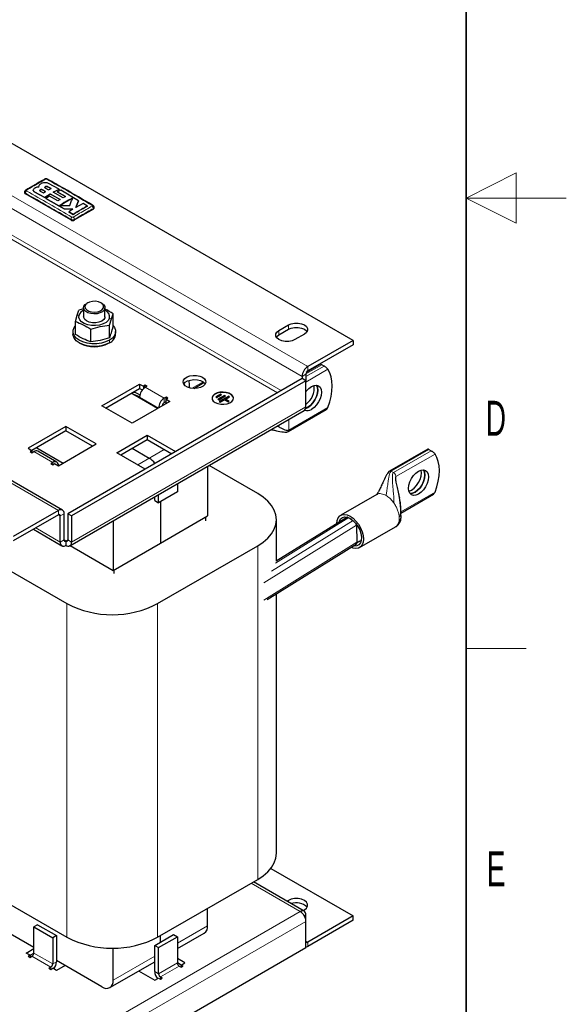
# Model space of a CAD drawing. Header units: millimetres. Extents: x 5 to 418, y 2 to 292.
# Tile 15 of 16: x 363 to 418, y 67 to 165. Entities that reach past the tile are written whole.
import ezdxf

# ---------------------------------------------------------------- set-up
doc = ezdxf.new("R2010")
doc.units = ezdxf.units.MM
doc.layers.add('SLD-0', color=7, linetype='Continuous')
doc.styles.add('SLDTEXTSTYLE0', font='TXT', dxfattribs={"width": 0.605})

msp = doc.modelspace()

# ---------------------------------------------------------------- linework, layer by layer
at = {"color": 7, "linetype": 'Continuous', "lineweight": 25}
for p, q in [((396.7148, 133.0255), (343.1632, 163.9402)), ((367.3651, 148.1208), (366.2946, 148.7089)), ((363.9212, 147.843), (363.9212, 147.7753)), ((368.5248, 145.054), (363.9993, 147.6665)), ((364.7894, 148.0332), (364.7894, 148.0289)), ((364.932, 147.8391), (365.9295, 147.2889)), ((365.9295, 147.2845), (364.932, 147.8347)), ((365.3226, 148.378), (365.3226, 148.3736)), ((365.3508, 148.4785), (365.3252, 148.3469)), ((365.3252, 148.3425), (365.3312, 148.3731)), ((365.4846, 147.9434), (365.8129, 147.7687)), ((366.0233, 147.8986), (365.695, 148.0715)), ((365.695, 148.0672), (366.0233, 147.8943)), ((365.8129, 147.7687), (366.0233, 147.8986)), ((365.9295, 147.2889), (366.4876, 147.6531)), ((366.4876, 147.6488), (365.9295, 147.2845)), ((365.9963, 148.2464), (366.3246, 148.0737)), ((366.565, 148.2042), (366.2367, 148.3786)), ((366.2367, 148.3743), (366.565, 148.1998)), ((366.3246, 148.0737), (366.565, 148.2042)), ((366.4876, 147.6531), (367.4642, 147.0989)), ((366.4876, 147.6531), (366.4876, 147.6488)), ((367.4642, 147.0946), (366.4876, 147.6488)), ((366.7845, 147.8258), (367.3651, 148.1208)), ((367.3651, 148.1164), (366.7845, 147.8215)), ((367.7609, 147.2719), (366.7845, 147.8258)), ((367.53, 148.0281), (367.1899, 147.8631)), ((367.1899, 147.8631), (368.0013, 147.3994)), ((367.1899, 147.8631), (367.1899, 147.8587)), ((368.0013, 147.3951), (367.1899, 147.8587)), ((367.3651, 148.1208), (367.3651, 148.1164)), ((369.3215, 146.9803), (367.53, 148.0281)), ((367.6991, 116.0839), (314.1475, 146.9985)), ((365.9295, 147.2889), (365.9295, 147.2845)), ((366.4012, 147.4443), (366.0605, 147.2152)), ((366.0605, 147.2152), (367.8703, 146.1585)), ((366.0605, 147.2152), (366.0605, 147.2108)), ((367.8703, 146.1541), (366.0605, 147.2108)), ((367.2468, 146.9616), (366.4012, 147.4443)), ((367.4642, 147.0989), (367.2468, 146.9616)), ((368.0013, 147.3994), (367.7609, 147.2719)), ((369.0278, 146.2917), (369.3215, 146.9803)), ((369.3215, 146.9759), (369.0278, 146.2874)), ((369.778, 146.7024), (369.0278, 146.2917)), ((369.3215, 146.9803), (369.3215, 146.9759)), ((370.1925, 146.4474), (369.778, 146.7024)), ((367.4205, 146.4853), (368.424, 146.512)), ((367.8703, 146.1585), (368.7444, 146.1234)), ((367.8703, 146.1585), (367.8703, 146.1541)), ((368.7444, 146.119), (367.8703, 146.1541)), ((368.7444, 146.1234), (368.3422, 145.8721)), ((368.3422, 145.8721), (368.7569, 145.6178)), ((368.3422, 145.8721), (368.3422, 145.8677)), ((368.7569, 145.6135), (368.3422, 145.8677)), ((368.7569, 145.6178), (368.7569, 145.6135)), ((370.7875, 146.1425), (368.9019, 145.054)), ((370.1925, 146.4474), (370.1925, 146.443)), ((370.8656, 146.2514), (370.8656, 146.319)), ((370.2217, 136.7809), (370.1274, 136.7264)), ((371.6362, 136.7264), (371.5419, 136.7809)), ((369.175, 135.5319), (369.3495, 136.0421)), ((369.8151, 136.1688), (369.3495, 136.0421)), ((369.8151, 136.2911), (369.8151, 135.3983)), ((371.9485, 135.3983), (371.9485, 136.2911)), ((369.0005, 134.9044), (369.175, 135.5319)), ((369.0005, 133.6227), (369.0005, 134.9044)), ((371.9485, 135.3983), (371.9321, 135.291)), ((372.4141, 134.5555), (372.5886, 135.183)), ((372.5886, 135.183), (372.763, 135.6932)), ((372.763, 134.4116), (372.763, 135.6932)), ((368.7485, 133.9176), (368.7485, 133.6564)), ((370.5328, 132.8794), (370.5328, 134.1611)), ((372.4141, 133.2738), (372.4141, 134.5555)), ((373.0151, 133.6564), (373.0151, 133.9176)), ((389.3137, 134.0325), (390.2565, 134.5767)), ((389.3137, 133.597), (390.2565, 134.1412)), ((369.373, 132.7857), (369.4485, 132.7421)), ((372.3149, 132.742), (372.3903, 132.7855)), ((391.8593, 133.6515), (390.9165, 133.1072)), ((396.7148, 133.0255), (392.1893, 130.413)), ((396.7148, 133.0255), (396.7148, 132.5901)), ((396.7148, 132.5901), (392.1893, 129.9776)), ((393.4781, 130.6398), (392.042, 129.8108)), ((393.83, 130.4633), (393.5974, 130.5975)), ((391.6236, 129.2155), (368.2419, 115.7176)), ((392.0007, 128.9978), (368.619, 115.4999)), ((391.6236, 129.4332), (391.6236, 129.2155)), ((392.0007, 128.9978), (391.6236, 129.2155)), ((392.0007, 129.651), (392.0007, 128.9978)), ((392.0007, 126.3849), (392.0007, 128.9978)), ((371.636, 126.4937), (375.4073, 128.6708)), ((372.0132, 126.276), (375.4073, 128.2353)), ((375.4073, 128.6708), (375.7844, 128.4531)), ((375.4073, 128.6708), (375.4073, 128.2353)), ((375.4073, 128.2353), (375.6785, 128.0788)), ((375.973, 128.562), (375.7844, 128.4531)), ((375.7844, 128.4531), (375.7844, 128.198)), ((376.1615, 128.4531), (375.973, 128.562)), ((375.973, 128.3442), (375.973, 128.562)), ((375.973, 128.3442), (376.1615, 128.4531)), ((380.8198, 128.235), (381.8215, 128.8133)), ((377.1985, 126.2215), (374.5587, 127.7455)), ((378.4243, 126.9291), (374.653, 124.752)), ((374.9587, 127.5396), (374.9378, 127.5266)), ((375.1794, 127.5083), (375.4074, 127.3767)), ((375.3069, 127.6607), (375.4344, 127.58)), ((375.3069, 127.443), (375.4074, 127.3798)), ((375.4073, 127.3644), (375.4073, 127.2556)), ((378.0471, 127.3646), (377.8586, 127.2557)), ((377.8586, 126.8202), (378.0471, 126.9291)), ((378.2357, 127.2557), (378.0471, 127.3646)), ((378.0471, 127.1468), (378.0471, 127.3646)), ((378.0471, 127.1468), (378.2357, 127.2557)), ((378.0471, 127.1468), (378.4243, 126.9291)), ((378.0471, 126.7114), (378.0471, 127.1468)), ((383.4969, 127.6481), (383.0255, 127.376)), ((383.0255, 127.376), (383.1198, 127.3216)), ((383.4969, 127.6155), (383.0538, 127.3597)), ((383.1198, 127.3216), (383.5912, 127.5937)), ((383.874, 127.5393), (383.2141, 127.1583)), ((383.2141, 127.1583), (383.3083, 127.1039)), ((383.874, 127.5066), (383.2423, 127.142)), ((383.3083, 127.1039), (383.9683, 127.4849)), ((384.2983, 127.4576), (383.3555, 126.9134)), ((383.3555, 126.9134), (383.4498, 126.8589)), ((384.2983, 127.425), (383.3838, 126.897)), ((383.4498, 126.8589), (383.874, 127.1039)), ((383.5912, 127.5937), (383.4969, 127.6481)), ((383.4969, 127.6155), (383.4969, 127.6481)), ((383.5629, 127.5774), (383.4969, 127.6155)), ((383.9683, 127.4849), (383.874, 127.5393)), ((383.874, 127.5066), (383.874, 127.5393)), ((383.94, 127.4685), (383.874, 127.5066)), ((383.874, 127.1039), (384.2511, 126.8862)), ((383.9683, 127.1583), (384.3926, 127.4032)), ((384.3454, 126.9406), (383.9683, 127.1583)), ((383.9683, 127.1256), (383.9683, 127.1583)), ((384.3171, 126.9243), (383.9683, 127.1256)), ((384.2511, 126.8862), (384.3454, 126.9406)), ((384.3926, 127.4032), (384.2983, 127.4576)), ((384.2983, 127.425), (384.2983, 127.4576)), ((384.3643, 127.3869), (384.2983, 127.425)), ((368.4533, 112.5207), (391.835, 126.0186)), ((374.653, 124.752), (371.636, 126.4937)), ((390.2295, 123.9187), (394.0396, 126.1182)), ((392.2106, 126.3431), (391.9855, 126.2432)), ((368.0534, 124.4255), (364.2821, 122.2484)), ((368.0534, 123.99), (364.6592, 122.0306)), ((371.0703, 122.6838), (368.0534, 124.4255)), ((368.0534, 124.4255), (368.0534, 123.99)), ((370.6932, 122.4661), (368.0534, 123.99)), ((373.1445, 121.813), (376.1615, 123.5546)), ((373.5217, 121.5952), (376.1615, 123.1192)), ((376.1615, 123.5546), (378.9895, 121.9221)), ((376.1615, 123.5546), (376.1615, 123.1192)), ((376.1615, 123.1192), (378.6124, 121.7043)), ((364.2821, 122.2484), (364.6592, 122.0307)), ((364.6592, 122.0307), (364.4707, 121.9218)), ((364.6592, 122.0307), (364.6592, 121.813)), ((365.1307, 122.3028), (367.7705, 120.7788)), ((367.1334, 120.8729), (365.2478, 121.9614)), ((367.2991, 120.5067), (371.0703, 122.6838)), ((374.653, 122.2483), (376.3501, 121.2686)), ((404.1697, 122.1771), (400.3595, 119.9775)), ((404.2889, 122.1347), (404.5214, 122.0004)), ((364.4707, 121.9218), (364.6592, 121.813)), ((364.6592, 121.813), (364.8478, 121.9218)), ((375.9726, 120.1804), (373.1445, 121.813)), ((366.7334, 120.8333), (366.5449, 120.7244)), ((366.5449, 120.7244), (366.7334, 120.6156)), ((366.7334, 120.6156), (366.922, 120.7244)), ((366.922, 120.7244), (367.2991, 120.5067)), ((382.1955, 120.4539), (382.1955, 115.4981)), ((387.1924, 117.7295), (382.3343, 120.534)), ((379.1785, 118.7122), (379.1785, 117.8937)), ((376.9158, 117.0229), (376.9158, 117.4059)), ((379.1785, 117.8937), (377.2929, 116.8051)), ((377.2929, 116.8051), (377.2929, 117.6236)), ((399.0753, 117.6297), (395.4926, 115.5615)), ((401.4934, 115.7863), (404.7309, 117.6553)), ((367.2991, 116.0443), (362.7736, 113.4318)), ((376.9158, 117.0229), (377.2929, 116.8051)), ((377.4814, 116.914), (377.4814, 112.7767)), ((367.2991, 115.6088), (362.7736, 112.9963)), ((367.4877, 112.887), (367.4877, 115.4999)), ((367.8648, 113.1047), (367.8648, 115.7176)), ((368.2419, 115.7176), (368.2419, 113.1047)), ((368.619, 115.4999), (368.2419, 115.7176)), ((368.619, 115.4999), (368.619, 112.887)), ((377.4814, 112.7767), (382.1955, 115.4981)), ((381.9692, 115.3675), (381.9692, 115.019)), ((396.0777, 115.3479), (389.031, 110.9705)), ((389.0669, 110.9928), (389.0669, 115.117)), ((396.2983, 115.3166), (396.5535, 115.1693)), ((364.8016, 114.167), (367.6534, 112.5207)), ((372.7674, 115.0111), (372.7674, 110.0554)), ((397.043, 114.5727), (397.1003, 112.8651)), ((397.3591, 112.3282), (400.9418, 114.3964)), ((368.0534, 112.9958), (368.0534, 112.5603)), ((368.4751, 112.5332), (372.7674, 110.0554)), ((372.7674, 110.0554), (377.4814, 112.7767)), ((377.1986, 106.7352), (387.1924, 112.5045)), ((388.128, 107.1595), (397.011, 112.6778)), ((360.9823, 110.8717), (368.1476, 106.7352)), ((372.8428, 110.0989), (372.8428, 109.7505)), ((389.0669, 81.8022), (389.0669, 107.7428)), ((388.5008, 80.2829), (396.7148, 75.5411)), ((377.1986, 73.4204), (387.1924, 79.1896)), ((391.835, 76.0167), (386.7655, 78.9432)), ((364.8478, 72.3849), (356.8635, 76.9941)), ((360.9823, 77.5568), (368.1476, 73.4204)), ((390.2565, 77.0923), (390.1142, 77.0101)), ((382.1955, 74.5622), (382.1955, 76.305)), ((391.7169, 76.0848), (391.8593, 76.167)), ((392.0007, 74.9973), (392.0007, 75.6504)), ((392.0007, 72.3843), (392.0007, 74.9973)), ((396.7148, 75.5411), (392.1893, 72.9286)), ((396.7148, 75.1056), (392.1893, 72.4931)), ((396.7148, 75.1056), (396.7148, 75.5411)), ((365.2249, 74.6713), (364.8478, 74.4536)), ((364.8478, 71.8406), (364.8478, 74.4536)), ((364.8478, 74.4536), (366.7334, 73.365)), ((365.2249, 74.6713), (367.1105, 73.5827)), ((379.1785, 72.2793), (381.8641, 73.8296)), ((367.1105, 73.5827), (366.7334, 73.365)), ((366.7334, 73.365), (366.7334, 70.7521)), ((367.1105, 73.5827), (367.1105, 70.9698)), ((376.9158, 72.603), (378.8014, 73.6916)), ((377.2929, 72.3853), (379.1785, 73.4739)), ((377.4814, 72.9296), (377.4814, 73.5836)), ((378.8014, 73.6916), (379.1785, 73.4739)), ((379.1785, 73.4739), (379.1785, 70.8609)), ((364.0936, 71.8406), (364.8478, 72.276)), ((364.4707, 71.6229), (364.0936, 71.8406)), ((364.4707, 71.6228), (364.8478, 71.8405)), ((368.619, 58.8864), (392.0007, 72.3843)), ((372.7674, 69.1194), (372.7674, 72.3386)), ((376.9158, 72.603), (377.2929, 72.3853)), ((376.9158, 69.9901), (376.9158, 72.603)), ((377.2929, 69.7724), (377.2929, 72.3853)), ((364.4707, 71.6229), (364.2821, 71.514)), ((364.2821, 71.514), (364.4707, 71.4052)), ((364.4707, 71.6229), (364.4707, 71.4052)), ((364.4707, 71.4052), (364.6592, 71.514)), ((371.636, 68.4661), (367.1105, 71.0786)), ((372.436, 68.3869), (376.9158, 70.973)), ((379.9328, 70.8609), (379.1785, 71.2963)), ((379.5556, 70.6431), (379.1785, 70.8608)), ((379.5556, 70.6432), (379.9328, 70.8609)), ((366.5449, 70.4255), (366.3563, 70.3166)), ((366.3563, 70.3166), (366.5449, 70.2078)), ((366.5449, 70.2078), (366.7334, 70.3166)), ((367.1105, 70.0989), (366.7334, 70.3166)), ((367.9591, 70.5888), (367.1105, 70.0989)), ((375.3102, 70.0461), (376.9158, 69.1192)), ((379.3671, 70.5343), (379.5556, 70.4255)), ((379.7442, 70.5343), (379.5556, 70.6432)), ((379.5556, 70.6432), (379.5556, 70.4255)), ((379.5556, 70.4255), (379.7442, 70.5343)), ((376.9158, 69.1192), (377.2929, 69.3369)), ((377.2929, 69.3369), (377.4814, 69.2281)), ((377.67, 69.3369), (377.4814, 69.4458)), ((377.4814, 69.2281), (377.67, 69.3369))]:
    msp.add_line(p, q, dxfattribs=at)
at = {"color": 7, "linetype": 'Continuous', "lineweight": 18}
for p, q in [((392.1893, 130.413), (338.6377, 161.3277)), ((391.6236, 129.4332), (338.072, 160.3479)), ((389.1719, 127.8002), (337.8835, 157.4084)), ((389.549, 128.0179), (338.072, 157.735)), ((363.9993, 147.6665), (363.9993, 147.7344)), ((364.932, 147.8391), (364.932, 147.8347)), ((365.695, 148.0715), (365.695, 148.0672)), ((366.2367, 148.3786), (366.2367, 148.3743)), ((367.2991, 116.0443), (313.7476, 146.9589)), ((370.7875, 146.1425), (370.7875, 146.2104)), ((368.5248, 145.054), (368.5248, 145.1219)), ((368.9019, 145.054), (368.9019, 145.1219)), ((369.3588, 135.554), (369.175, 135.5319)), ((372.4048, 135.2426), (372.5886, 135.183)), ((389.3137, 134.0325), (389.3137, 133.597)), ((390.2565, 134.5767), (390.2565, 134.1412)), ((372.3903, 133.0468), (372.3903, 132.7855)), ((393.83, 130.4633), (392.0007, 129.4073)), ((392.0007, 128.8702), (394.2048, 130.1426)), ((393.5974, 130.5975), (392.0019, 129.6765)), ((392.1893, 130.413), (392.1893, 129.9776)), ((380.6487, 128.2475), (381.7389, 128.8769)), ((392.0007, 129.651), (391.6236, 129.4332)), ((375.973, 128.3442), (377.8586, 127.2557)), ((375.1563, 127.5183), (375.058, 127.4573)), ((377.2928, 126.276), (375.4073, 127.3644)), ((377.8586, 126.8202), (377.8586, 127.2557)), ((392.0007, 126.3849), (368.619, 112.887)), ((394.2048, 126.3248), (390.2976, 124.0692)), ((390.2976, 125.1311), (390.2976, 124.0692)), ((375.2188, 120.6155), (377.8586, 122.1395)), ((400.5239, 119.9612), (404.2889, 122.1347)), ((400.7565, 119.827), (404.5214, 122.0004)), ((366.7334, 120.8333), (364.8478, 121.9218)), ((404.8962, 121.6797), (400.9891, 119.4242)), ((366.7334, 120.6156), (366.7334, 120.8333)), ((400.5239, 119.9612), (400.7565, 119.827)), ((400.7565, 119.827), (400.8389, 119.7619)), ((400.9891, 119.4242), (400.9891, 118.8713)), ((401.4919, 115.8966), (404.8962, 117.8619)), ((367.2991, 115.6088), (367.2991, 116.0443)), ((400.7844, 116.7983), (400.7212, 116.8846)), ((367.4877, 115.4999), (367.2991, 115.6088)), ((367.8648, 115.7176), (367.4877, 115.4999)), ((396.2752, 115.3266), (388.9622, 110.7837)), ((367.4877, 112.887), (365.036, 114.3023)), ((397.043, 114.5727), (387.7967, 108.8289)), ((396.7191, 115.0374), (388.5588, 109.9681)), ((367.4877, 112.887), (367.8648, 113.1047)), ((368.0534, 112.9958), (367.8648, 113.1046)), ((368.2419, 113.1046), (368.0534, 112.9958)), ((368.2419, 113.1047), (368.619, 112.887)), ((387.1924, 112.5045), (387.1924, 79.1896)), ((397.1003, 112.8651), (387.7967, 107.0857)), ((368.1476, 106.7352), (368.1476, 73.4204)), ((377.1986, 106.7352), (377.1986, 73.4204)), ((386.5312, 78.808), (391.435, 75.9771)), ((390.2565, 76.9279), (390.2565, 77.0923)), ((368.0534, 62.4791), (391.435, 75.9771)), ((368.619, 61.4993), (392.0007, 74.9973)), ((392.0007, 75.6504), (391.8351, 75.5548)), ((379.1785, 72.8205), (382.1955, 74.5622)), ((392.0007, 73.0374), (392.1893, 72.9286)), ((392.1893, 72.9286), (392.1893, 72.4931)), ((366.7334, 70.7521), (364.8478, 71.8406)), ((364.6592, 71.514), (366.5449, 70.4255)), ((366.7334, 70.7521), (367.1105, 70.9698)), ((372.7674, 69.1194), (376.9158, 71.5142)), ((379.1785, 70.8609), (377.2929, 69.7724)), ((366.5449, 70.4255), (366.5449, 70.2078)), ((377.2929, 69.7724), (376.9158, 69.9901)), ((377.4814, 69.4458), (379.3671, 70.5343)), ((377.4814, 69.4458), (377.4814, 69.2281))]:
    msp.add_line(p, q, dxfattribs=at)
at = {"color": 7, "linetype": 'Continuous', "lineweight": 25, "flags": 128}
for points in [[(371.636, 136.7265), (371.8248, 136.5788), (371.9299, 136.4055), (371.9417, 136.2221), (371.8595, 136.0448), (371.6903, 135.8894), (371.4493, 135.7697), (371.1579, 135.6963), (370.8419, 135.6757), (370.5295, 135.7098), (370.2484, 135.7956), (370.0235, 135.9254), (369.875, 136.0877), (369.8159, 136.268), (369.8515, 136.4504), (369.9786, 136.6187), (370.1274, 136.7264)], [(371.5418, 136.7809), (371.2917, 136.884), (370.9972, 136.9346), (370.6903, 136.9273), (370.404, 136.8628), (370.1696, 136.7482), (370.0123, 136.5958), (369.9492, 136.4222), (369.9873, 136.2462), (370.1222, 136.0868), (370.3394, 135.9614), (370.6155, 135.8835), (370.9204, 135.8616), (371.2211, 135.898), (371.485, 135.9888), (371.6836, 136.1241), (371.7953, 136.2894), (371.808, 136.4666), (371.7203, 136.6366), (371.5418, 136.7809)], [(372.4048, 135.2426), (372.2831, 135.0204), (372.0659, 134.8239), (371.768, 134.6665), (371.4098, 134.5591), (371.0155, 134.5088), (370.6121, 134.5191), (370.2272, 134.5894), (369.8868, 134.7147), (369.6142, 134.8867), (369.428, 135.0935), (369.3409, 135.3211), (369.3588, 135.554)], [(371.9321, 135.291), (371.8232, 135.1088), (371.6222, 134.9551), (371.3487, 134.8447), (371.0295, 134.7885), (370.6958, 134.792), (370.3804, 134.8548), (370.114, 134.9709), (369.9227, 135.1288), (369.8254, 135.313), (369.8151, 135.3983)], [(390.2565, 134.5767), (390.5434, 134.697), (390.8806, 134.7603), (391.2352, 134.7603), (391.5724, 134.697), (391.8593, 134.5767), (392.0677, 134.4111), (392.1773, 134.2164), (392.1773, 134.0117), (392.0677, 133.8171), (391.8593, 133.6515)], [(372.3903, 133.0468), (372.0168, 132.8749), (371.5864, 132.7552), (371.1206, 132.6938), (370.6429, 132.6938), (370.1772, 132.7552), (369.7468, 132.8749), (369.3733, 133.0468), (369.0754, 133.2624), (368.8682, 133.5109), (368.7619, 133.7798), (368.7619, 134.0555), (368.8682, 134.3244), (369.0005, 134.4984)], [(372.763, 134.4984), (372.8954, 134.3244), (373.0017, 134.0555), (373.0017, 133.7798), (372.8954, 133.5109), (372.6881, 133.2624), (372.3903, 133.0468)], [(390.9165, 133.1072), (390.6296, 132.9869), (390.2924, 132.9236), (389.9378, 132.9236), (389.6006, 132.9869), (389.3137, 133.1072), (389.1053, 133.2728), (388.9957, 133.4675), (388.9957, 133.6722), (389.1053, 133.8668), (389.3137, 134.0325)], [(390.2565, 134.1412), (390.5434, 134.2616), (390.8806, 134.3248), (391.2352, 134.3248), (391.5724, 134.2616), (391.8593, 134.1412), (392.0677, 133.9756), (392.1266, 133.8963)], [(372.3903, 132.7855), (372.0168, 132.6136), (371.5864, 132.4939), (371.1206, 132.4325), (370.6429, 132.4325), (370.1772, 132.4939), (369.7468, 132.6136), (369.3733, 132.7855), (369.0754, 133.0011), (368.8682, 133.2496), (368.7619, 133.5185), (368.7485, 133.6564)], [(389.0464, 133.3521), (389.1053, 133.4314), (389.3137, 133.597)], [(394.2048, 126.3248), (394.3905, 126.8816), (394.5253, 127.4326), (394.6071, 127.9689), (394.6345, 128.4818), (394.6071, 128.9631), (394.5253, 129.4049), (394.3905, 129.8002), (394.2048, 130.1426)], [(381.6769, 129.3511), (381.8776, 129.1942), (381.9891, 129.0101), (382.0018, 128.8153), (381.9143, 128.6269), (381.7346, 128.4617), (381.4785, 128.3345), (381.1689, 128.2565), (380.8332, 128.2347), (380.5012, 128.271), (380.2026, 128.3621), (379.9637, 128.5), (379.8058, 128.6724), (379.743, 128.8641), (379.7808, 129.0578), (379.9159, 129.2366), (380.1363, 129.3844), (380.4224, 129.4882), (380.7487, 129.5387), (381.0863, 129.5314), (381.4051, 129.467), (381.6769, 129.3511)], [(379.8068, 128.6708), (379.9637, 128.8415), (380.2026, 128.9794), (380.5012, 129.0706), (380.8332, 129.1068), (381.1689, 129.085), (381.4785, 129.007), (381.7346, 128.8798), (381.9143, 128.7147), (381.9443, 128.6708)], [(382.9497, 126.8203), (383.2056, 126.7113), (383.5057, 126.6507), (383.8234, 126.6438), (384.1305, 126.6913), (384.3998, 126.789), (384.6072, 126.9281), (384.7343, 127.0963), (384.7699, 127.2787), (384.7108, 127.4591), (384.5622, 127.6214), (384.3374, 127.7511), (384.0563, 127.8369), (383.7439, 127.871), (383.4279, 127.8505), (383.1365, 127.7771), (382.8955, 127.6574), (382.7263, 127.5019), (382.644, 127.3246), (382.6559, 127.1412), (382.7609, 126.968), (382.9497, 126.8203)], [(391.9851, 126.2414), (392.2125, 126.3421), (392.4687, 126.5289), (392.7074, 126.781), (392.9125, 127.081), (393.0698, 127.4086), (393.1687, 127.7414), (393.2024, 128.0567), (393.1687, 128.3331), (393.0698, 128.5517), (393.0644, 128.5592)], [(392.0007, 127.9043), (392.0654, 127.9886), (392.3041, 128.2407), (392.5604, 128.4275), (392.8166, 128.5365), (393.0553, 128.5601), (393.2604, 128.4968), (393.4177, 128.3509), (393.5166, 128.1323), (393.5503, 127.8559), (393.5166, 127.5405), (393.4177, 127.2077), (393.2604, 126.8801), (393.0553, 126.5801), (392.8166, 126.3281), (392.5604, 126.1412), (392.5604, 126.1412)], [(393.0632, 128.5594), (393.0679, 128.5528), (393.1668, 128.3342), (393.2005, 128.0578), (393.1668, 127.7424), (393.0679, 127.4096), (392.9106, 127.0821), (392.7055, 126.782), (392.4668, 126.53), (392.2106, 126.3431)], [(374.8159, 127.597), (375.0256, 127.5644), (375.3069, 127.443)], [(384.7703, 127.2394), (384.7699, 127.2461), (384.7108, 127.4264), (384.5622, 127.5887), (384.3374, 127.7185), (384.0563, 127.8043), (383.7439, 127.8384), (383.4279, 127.8178), (383.1365, 127.7444), (382.8955, 127.6247), (382.7263, 127.4693), (382.644, 127.292), (382.6377, 127.2394)], [(404.8962, 117.8619), (405.0819, 118.4187), (405.2168, 118.9697), (405.2986, 119.506), (405.326, 120.0189), (405.2986, 120.5002), (405.2168, 120.942), (405.0819, 121.3373), (404.8962, 121.6797)], [(403.2518, 119.9647), (403.508, 120.0736), (403.7468, 120.0973), (403.9518, 120.034), (404.1091, 119.888), (404.208, 119.6694), (404.2418, 119.393), (404.208, 119.0777), (404.1091, 118.7449), (403.9518, 118.4173), (403.7468, 118.1173), (403.508, 117.8652), (403.2518, 117.6784), (402.9956, 117.5694), (402.7568, 117.5458), (402.5518, 117.6091), (402.3945, 117.755), (402.2956, 117.9736), (402.2619, 118.25), (402.2956, 118.5654), (402.3945, 118.8982), (402.5518, 119.2257), (402.7568, 119.5258), (402.9956, 119.7778), (403.2518, 119.9647)], [(402.2961, 117.9717), (402.2979, 117.9722), (402.5541, 118.0811), (402.8103, 118.268), (403.0491, 118.52), (403.2541, 118.82), (403.4114, 119.1476), (403.5103, 119.4804), (403.5441, 119.7958), (403.5103, 120.0722), (403.5098, 120.0741)], [(403.7547, 120.0965), (403.7593, 120.0899), (403.8582, 119.8713), (403.892, 119.5949), (403.8582, 119.2796), (403.7593, 118.9468), (403.602, 118.6192), (403.397, 118.3192), (403.1582, 118.0671), (402.902, 117.8803), (402.6458, 117.7713), (402.407, 117.7477), (402.3992, 117.7485)], [(402.3999, 117.7475), (402.4089, 117.7466), (402.6477, 117.7702), (402.9039, 117.8792), (403.1601, 118.0661), (403.3989, 118.3181), (403.6039, 118.6181), (403.7612, 118.9457), (403.8601, 119.2785), (403.8939, 119.5938), (403.8601, 119.8702), (403.7612, 120.0889), (403.7558, 120.0964)], [(387.1924, 112.5045), (387.7444, 112.8679), (388.2095, 113.2697), (388.5797, 113.7031), (388.8488, 114.1608), (389.0121, 114.6348), (389.0669, 115.117), (389.0121, 115.5993), (388.8488, 116.0733), (388.5797, 116.5309), (388.2095, 116.9643), (387.7444, 117.3662), (387.1924, 117.7295)], [(395.1063, 114.7445), (395.139, 115.0269), (395.2366, 115.2927), (395.3939, 115.4909), (395.6029, 115.6116), (395.8532, 115.6487), (396.1322, 115.6004), (396.4259, 115.469)], [(395.3246, 114.8802), (395.3499, 114.9697), (395.4706, 115.1963), (395.6514, 115.3443), (395.8808, 115.4043), (396.1445, 115.3727), (396.4259, 115.2513)], [(396.4259, 115.469), (396.7196, 115.2613), (396.9986, 114.9875), (397.2488, 114.6614), (397.4578, 114.2994), (397.6151, 113.9196), (397.7127, 113.5411), (397.7458, 113.1829), (397.7127, 112.8628), (397.6151, 112.597), (397.4578, 112.3988), (397.2488, 112.2781), (396.9986, 112.241), (396.7196, 112.2893), (396.5177, 112.3713)], [(396.4259, 115.2513), (396.7072, 115.0478), (396.9709, 114.7751), (397.2003, 114.4501), (397.3811, 114.0934), (397.5019, 113.7274), (397.555, 113.375), (397.5372, 113.0585), (397.4496, 112.7976), (397.2976, 112.6088), (397.0909, 112.504), (396.8424, 112.4897), (396.7388, 112.5087)], [(397.5412, 113.0816), (397.4838, 113.0241), (397.2975, 112.9304)], [(387.1924, 79.1896), (387.7444, 79.553), (388.2095, 79.9548), (388.5797, 80.3883), (388.8488, 80.8459), (389.0121, 81.3199), (389.0669, 81.8022)], [(391.8593, 76.167), (392.0677, 76.3326), (392.1773, 76.5273), (392.1773, 76.732), (392.0677, 76.9266), (391.8593, 77.0923), (391.5724, 77.2126), (391.2352, 77.2758), (390.8806, 77.2758), (390.5434, 77.2126), (390.2565, 77.0923)], [(392.1893, 72.4931), (392.0789, 72.4419), (392.0007, 72.4216)]]:
    msp.add_lwpolyline(points, dxfattribs=at)
at = {"color": 7, "linetype": 'Continuous', "lineweight": 18}
for centre, radius, start, end in [((365.9636, 149.0424), 0.0929, 55.564842, 114.446421), ((366.1831, 149.0428), 0.0926, 64.701248, 124.499743), ((364.2837, 147.7248), 0.2846, 123.322043, 178.058295), ((370.503, 146.2007), 0.2847, 1.961165, 56.680214), ((368.8149, 145.1048), 0.2907, 123.127815, 176.632304), ((368.6118, 145.1049), 0.2906, 3.347538, 56.869309), ((399.5692, 115.2526), 1.7592, 356.881452, 3.118548)]:
    msp.add_arc(centre, radius, start, end, dxfattribs=at)
at = {"color": 7, "linetype": 'Continuous', "lineweight": 25}
for centre, radius, start, end in [((364.0546, 147.7886), 0.1341, 185.694799, 245.625342), ((364.075, 147.9532), 0.0919, 55.202241, 114.888856), ((370.7118, 146.4293), 0.0919, 65.106384, 124.802551), ((370.7322, 146.2647), 0.1341, 294.374658, 354.305201), ((368.7133, 145.4179), 0.4099, 242.609672, 297.390328), ((370.2301, 135.2016), 0.9398, 116.201931, 157.980351), ((371.69, 135.367), 0.7255, 350.133673, 69.129697), ((371.9706, 133.7463), 1.0484, 293.599171, 355.080688), ((370.8818, 135.4829), 3.093, 242.392927, 297.601698), ((392.8518, 129.3774), 1.2294, 122.605478, 177.394522), ((392.4101, 129.6323), 0.4098, 122.605478, 177.394522), ((376.6354, 127.3086), 1.2294, 122.605478, 177.394522), ((390.843, 128.2593), 1.9948, 305.476396, 8.001557), ((374.6915, 126.7003), 1.1407, 57.347591, 88.394285), ((375.0301, 127.4218), 0.1377, 84.107724, 121.194083), ((378.5211, 126.22), 1.2294, 122.605478, 177.394522), ((378.0794, 126.475), 0.4098, 122.605478, 177.394522), ((391.6202, 126.3364), 0.3836, 304.056351, 7.25583), ((392.1462, 126.724), 0.7149, 248.740168, 305.40159), ((365.0821, 121.5947), 0.4024, 65.692881, 125.617577), ((375.2495, 119.4558), 2.1208, 37.204038, 58.737832), ((366.9543, 120.5626), 0.3494, 350.785963, 129.203285), ((367.5199, 115.7735), 0.3494, 350.785963, 129.203285), ((367.3727, 115.5185), 0.1165, 350.785963, 129.203285), ((396.149, 115.2301), 0.1377, 84.107724, 121.194083), ((396.5276, 114.5451), 0.5161, 3.075106, 20.353848), ((367.9798, 113.086), 0.1165, 170.785963, 309.203285), ((368.127, 113.086), 0.1165, 230.796715, 9.214037), ((367.8325, 112.831), 0.3494, 170.785963, 309.203285), ((368.2742, 112.831), 0.3494, 230.796715, 9.214037), ((396.9121, 112.8388), 0.19, 307.781571, 7.961214), ((397.1878, 113.3783), 0.4614, 273.480191, 319.979761), ((372.6731, 115.4694), 9.8369, 242.609672, 297.390328), ((391.0441, 75.3367), 1.5257, 44.802461, 109.828165), ((391.6558, 75.7063), 0.3494, 350.785963, 129.203285), ((390.7725, 74.9414), 1.2294, 2.605478, 57.394522), ((381.4344, 74.4653), 0.7672, 304.056351, 7.25583), ((372.6731, 82.1545), 9.8369, 242.609672, 297.390328), ((392.1157, 73.0188), 0.1165, 170.785963, 309.203285), ((364.4384, 71.8593), 0.4098, 302.605478, 357.394522), ((365.8841, 71.0268), 1.2278, 321.080345, 357.33832), ((379.5879, 70.8796), 0.4098, 182.605478, 237.394522), ((366.324, 70.7707), 0.4098, 302.605478, 357.394522), ((378.1422, 70.0471), 1.2278, 182.66168, 218.919655), ((372.0777, 69.0076), 0.6987, 230.796715, 9.214037), ((377.7023, 69.791), 0.4098, 182.605478, 237.394522)]:
    msp.add_arc(centre, radius, start, end, dxfattribs=at)
for points, knots in [([(365.9252, 149.1269), (365.8977, 149.1114), (365.2683, 148.7578), (364.6386, 148.3876), (364.0364, 148.0336)], [0, 0, 0, 0, 0.0437345, 1, 1, 1, 1]), ([(365.8009, 148.7586), (365.7289, 148.7389), (365.5849, 148.6994), (365.4256, 148.5974), (365.3752, 148.5172), (365.3508, 148.4785)], [0, 0, 0, 0, 0.3407821, 0.6815687, 1, 1, 1, 1]), ([(366.2946, 148.7089), (366.2552, 148.7265), (366.1763, 148.7615), (366.0261, 148.7829), (365.8969, 148.7787), (365.825, 148.7637), (365.8009, 148.7586)], [0, 0, 0, 0, 0.2851253, 0.5702516, 0.8553553, 1, 1, 1, 1]), ([(366.2207, 149.1257), (366.2182, 149.1278), (366.1959, 149.1459), (366.1341, 149.1609), (366.0397, 149.1677), (365.964, 149.1514), (365.9299, 149.1286), (365.9259, 149.126)], [0, 0, 0, 0, 0.0316046, 0.2835541, 0.5952648, 0.9527387, 1, 1, 1, 1]), ([(370.7504, 146.5088), (369.7886, 147.0759), (368.279, 147.966), (366.7695, 148.816), (366.2217, 149.1244)], [0, 0, 0, 0, 0.6371047, 1, 1, 1, 1]), ([(364.037, 148.0355), (364.0339, 148.0342), (364.0056, 148.0219), (363.9655, 147.9789), (363.9266, 147.9128), (363.9243, 147.8646), (363.9233, 147.8432)], [0, 0, 0, 0, 0.0424433, 0.3931687, 0.7295333, 1, 1, 1, 1]), ([(364.932, 148.2331), (364.8971, 148.2081), (364.8273, 148.1579), (364.7835, 148.0642), (364.7929, 147.9697), (364.8484, 147.8914), (364.9083, 147.854), (364.932, 147.8391)], [0, 0, 0, 0, 0.21459, 0.4291787, 0.6437975, 0.8584406, 1, 1, 1, 1]), ([(364.932, 147.8347), (364.8978, 147.8582), (364.8295, 147.905), (364.7871, 147.9769), (364.7938, 148.0184), (364.7954, 148.0287)], [0, 0, 0, 0, 0.4295286, 0.8590562, 1, 1, 1, 1]), ([(365.3252, 148.3469), (365.2671, 148.3416), (365.1509, 148.3312), (365.0171, 148.285), (364.9543, 148.2467), (364.932, 148.2331)], [0, 0, 0, 0, 0.3919653, 0.7839447, 1, 1, 1, 1]), ([(365.695, 148.0715), (365.682, 148.077), (365.656, 148.088), (365.6063, 148.0935), (365.5556, 148.0899), (365.5085, 148.077), (365.4707, 148.0561), (365.4464, 148.0298), (365.4382, 148.0009), (365.4471, 147.9728), (365.4662, 147.9539), (365.4811, 147.9454), (365.4846, 147.9434)], [0, 0, 0, 0, 0.107578, 0.2151551, 0.3227414, 0.4302646, 0.5376806, 0.6449866, 0.752213, 0.8594107, 0.9666405, 1, 1, 1, 1]), ([(365.4429, 147.9973), (365.4429, 148.0037), (365.4429, 148.0196), (365.462, 148.0441), (365.4955, 148.0669), (365.5403, 148.0825), (365.5905, 148.0891), (365.6405, 148.0862), (365.6752, 148.0768), (365.6912, 148.069), (365.695, 148.0672)], [0, 0, 0, 0, 0.0961106, 0.2390132, 0.3819254, 0.524921, 0.6680524, 0.8113341, 0.954728, 1, 1, 1, 1]), ([(366.2367, 148.3786), (366.2219, 148.385), (366.1922, 148.3978), (366.1355, 148.4055), (366.0777, 148.4032), (366.0239, 148.3905), (365.9807, 148.369), (365.9528, 148.3411), (365.9432, 148.3099), (365.9533, 148.2792), (365.9751, 148.2582), (365.9922, 148.2487), (365.9963, 148.2464)], [0, 0, 0, 0, 0.1073587, 0.214721, 0.322003, 0.4292233, 0.5364373, 0.6436973, 0.7510459, 0.8585026, 0.9660513, 1, 1, 1, 1]), ([(365.9486, 148.306), (365.9487, 148.313), (365.9487, 148.3303), (365.9707, 148.3565), (366.0091, 148.3804), (366.0604, 148.396), (366.1177, 148.4017), (366.1749, 148.3967), (366.2142, 148.3854), (366.2324, 148.3764), (366.2367, 148.3743)], [0, 0, 0, 0, 0.0969221, 0.2402573, 0.3834499, 0.5265101, 0.6694856, 0.8124432, 0.955456, 1, 1, 1, 1]), ([(368.7423, 147.2539), (368.5462, 147.1563), (368.228, 146.9981), (367.7865, 146.7317), (367.5426, 146.5675), (367.4205, 146.4853)], [0, 0, 0, 0, 0.4453945, 0.72230867, 1, 1, 1, 1]), ([(367.4205, 146.481), (367.6164, 146.6113), (367.9343, 146.8227), (368.3759, 147.0704), (368.6201, 147.1898), (368.7423, 147.2495)], [0, 0, 0, 0, 0.4450907, 0.72214166, 1, 1, 1, 1]), ([(368.424, 146.512), (368.477, 146.6432), (368.5832, 146.9058), (368.6892, 147.1377), (368.7423, 147.2539)], [0, 0, 0, 0, 0.4992897, 1, 1, 1, 1]), ([(368.7569, 145.6178), (368.9533, 145.7362), (369.4318, 146.0247), (369.9103, 146.2906), (370.1925, 146.4474)], [0, 0, 0, 0, 0.4103295, 1, 1, 1, 1]), ([(370.1925, 146.443), (369.9963, 146.3346), (369.5178, 146.07), (369.0392, 145.7829), (368.7569, 145.6135)], [0, 0, 0, 0, 0.41007635, 1, 1, 1, 1]), ([(370.8639, 146.3187), (370.8644, 146.3224), (370.8691, 146.3526), (370.8502, 146.4072), (370.8101, 146.4683), (370.7732, 146.5011), (370.7513, 146.512), (370.7504, 146.5124)], [0, 0, 0, 0, 0.0473269, 0.387603, 0.6883704, 0.9872494, 1, 1, 1, 1]), ([(372.763, 135.6932), (372.5077, 135.855), (372.2361, 136.0271), (371.9646, 136.1368), (371.9485, 136.1433)], [0, 0, 0, 0, 0.9405377, 1, 1, 1, 1]), ([(369.0005, 134.9044), (369.2559, 134.8098), (369.7667, 134.6207), (370.2775, 134.3143), (370.5328, 134.1611)], [0, 0, 0, 0, 0.4999949, 1, 1, 1, 1]), ([(370.5328, 134.1611), (370.8464, 134.2561), (371.4735, 134.4463), (372.1006, 134.5191), (372.4141, 134.5555)], [0, 0, 0, 0, 0.4999949, 1, 1, 1, 1]), ([(372.4141, 133.2738), (372.4724, 133.4344), (372.5887, 133.755), (372.705, 134.193), (372.763, 134.4116)], [0, 0, 0, 0, 0.5008729, 1, 1, 1, 1]), ([(370.5328, 132.8794), (370.2775, 132.974), (369.7667, 133.1631), (369.2559, 133.4695), (369.0005, 133.6227)], [0, 0, 0, 0, 0.4999949, 1, 1, 1, 1]), ([(372.4141, 133.2738), (372.1006, 133.1788), (371.4735, 132.9886), (370.8464, 132.9158), (370.5328, 132.8794)], [0, 0, 0, 0, 0.4999949, 1, 1, 1, 1]), ([(393.4799, 130.6371), (393.4803, 130.6386), (393.4824, 130.6473), (393.515, 130.6386), (393.5599, 130.6189), (393.5915, 130.6009), (393.5974, 130.5975)], [0, 0, 0, 0, 0.0810834, 0.4913084, 0.9036017, 1, 1, 1, 1]), ([(394.2048, 130.1426), (394.1806, 130.1736), (394.1356, 130.2315), (394.0334, 130.3218), (393.9356, 130.3963), (393.8687, 130.4406), (393.8362, 130.4597), (393.83, 130.4633)], [0, 0, 0, 0, 0.3004322, 0.5605605, 0.7567362, 0.9539009, 1, 1, 1, 1]), ([(380.3036, 129.0028), (380.3355, 128.8203), (380.3743, 128.5983), (380.3592, 128.3647), (380.3565, 128.3231)], [0, 0, 0, 0, 0.8217716, 1, 1, 1, 1]), ([(394.0383, 126.1208), (394.0463, 126.1245), (394.0853, 126.1425), (394.1487, 126.2095), (394.1852, 126.2846), (394.2048, 126.3248)], [0, 0, 0, 0, 0.1073634, 0.5214742, 1, 1, 1, 1]), ([(388.537, 124.1147), (388.5898, 124.1048), (388.7588, 124.073), (389.1704, 123.9874), (389.6176, 123.8988), (389.9751, 123.8688), (390.1354, 123.8786), (390.2001, 123.9062), (390.2297, 123.9188)], [0, 0, 0, 0, 0.10697452, 0.34192313, 0.73540002, 0.88827085, 0.94901463, 1, 1, 1, 1]), ([(389.1738, 124.4824), (389.2821, 124.4198), (389.4789, 124.3061), (389.7636, 124.1645), (389.9948, 124.0729), (390.1555, 124.0405), (390.2494, 124.0478), (390.2826, 124.0626), (390.2976, 124.0692)], [0, 0, 0, 0, 0.3133826, 0.5693535, 0.7834295, 0.9241902, 0.9657942, 1, 1, 1, 1]), ([(404.2889, 122.1347), (404.2673, 122.1463), (404.2242, 122.1696), (404.1849, 122.182), (404.1752, 122.1767), (404.1711, 122.1745)], [0, 0, 0, 0, 0.3646024, 0.7281809, 1, 1, 1, 1]), ([(404.5214, 122.0004), (404.5459, 121.9855), (404.5947, 121.9558), (404.6772, 121.8961), (404.7594, 121.8291), (404.8407, 121.7527), (404.8768, 121.7052), (404.8962, 121.6797)], [0, 0, 0, 0, 0.1743808, 0.3482719, 0.5342906, 0.7503419, 1, 1, 1, 1]), ([(400.3593, 119.9774), (400.3356, 119.9596), (400.2484, 119.8941), (400.132, 119.7087), (399.9419, 119.3711), (399.7422, 118.9505), (399.5263, 118.486), (399.365, 118.1421), (399.2399, 117.8954), (399.1559, 117.7449), (399.0891, 117.6443), (399.0812, 117.6354), (399.077, 117.6306)], [0, 0, 0, 0, 0.0284792, 0.1048908, 0.2065589, 0.4013305, 0.5490898, 0.7018503, 0.7750716, 0.8453046, 0.9169156, 1, 1, 1, 1]), ([(400.9376, 119.2467), (400.9374, 119.2445), (400.9286, 119.1206), (401.0037, 118.8121), (401.1127, 118.3069), (401.2456, 117.7933), (401.312, 117.446), (401.3377, 117.3114)], [0, 0, 0, 0, 0.0036382, 0.2063003, 0.481203, 0.7990033, 1, 1, 1, 1]), ([(401.4835, 115.0718), (401.4853, 115.0833), (401.4994, 115.1746), (401.4999, 115.4477), (401.4976, 115.9518), (401.455, 116.5062), (401.4, 116.9911), (401.359, 117.2215), (401.3393, 117.3327)], [0, 0, 0, 0, 0.0160321, 0.1268429, 0.375881, 0.690301, 0.8504453, 1, 1, 1, 1]), ([(404.8962, 117.8619), (404.8725, 117.812), (404.8314, 117.7254), (404.7595, 117.678), (404.7291, 117.658)], [0, 0, 0, 0, 0.5757775, 1, 1, 1, 1]), ([(400.9612, 114.4077), (400.9867, 114.4233), (401.0391, 114.4552), (401.1574, 114.5478), (401.3043, 114.6963), (401.4051, 114.8656), (401.4601, 114.9937), (401.477, 115.0503), (401.4835, 115.0718)], [0, 0, 0, 0, 0.1119461, 0.2295271, 0.4975512, 0.7944506, 0.9217307, 1, 1, 1, 1]), ([(401.3259, 115.1569), (401.3914, 115.1223), (401.4933, 115.0687), (401.4743, 115.0774), (401.4675, 115.0805)], [0, 0, 0, 0, 0.6436851, 1, 1, 1, 1]), ([(397.0719, 112.7334), (397.1, 112.7792), (397.1409, 112.8461), (397.2269, 112.9089), (397.2758, 112.9236), (397.3013, 112.9313)], [0, 0, 0, 0, 0.5104811, 0.7445053, 1, 1, 1, 1])]:
    msp.add_open_spline(points, degree=3, knots=knots, dxfattribs=at)
at = {"color": 7, "linetype": 'Continuous', "lineweight": 18}
for points, knots in [([(366.0162, 149.119), (365.7996, 148.9989), (365.3666, 148.7586), (364.7371, 148.3948), (364.3262, 148.148), (364.1274, 148.0287)], [0, 0, 0, 0, 0.3404988, 0.6810495, 1, 1, 1, 1]), ([(366.1307, 149.1191), (366.1262, 149.1213), (366.1148, 149.1268), (366.0919, 149.1318), (366.0644, 149.1327), (366.0375, 149.1287), (366.0232, 149.1222), (366.0162, 149.119)], [0, 0, 0, 0, 0.1405668, 0.3553275, 0.5708435, 0.7860436, 1, 1, 1, 1]), ([(370.6594, 146.5047), (369.9122, 146.9526), (368.4179, 147.8484), (366.8931, 148.6955), (366.1307, 149.1191)], [0, 0, 0, 0, 0.5000392, 1, 1, 1, 1]), ([(363.9993, 147.7344), (363.9806, 147.7478), (363.9431, 147.7745), (363.9199, 147.8144), (363.9236, 147.8373), (363.9245, 147.843)], [0, 0, 0, 0, 0.4290254, 0.8580653, 1, 1, 1, 1]), ([(368.5248, 145.1219), (367.7706, 145.5657), (366.2621, 146.4533), (364.7536, 147.3073), (363.9993, 147.7344)], [0, 0, 0, 0, 0.499961, 1, 1, 1, 1]), ([(364.1274, 148.0287), (364.1236, 148.026), (364.1138, 148.0193), (364.1048, 148.006), (364.1033, 147.9901), (364.1103, 147.9747), (364.1217, 147.9666), (364.1274, 147.9626)], [0, 0, 0, 0, 0.1406564, 0.3555028, 0.5710316, 0.7861708, 1, 1, 1, 1]), ([(364.1274, 147.9626), (364.8746, 147.5302), (366.3688, 146.6653), (367.8937, 145.7872), (368.6561, 145.3482)], [0, 0, 0, 0, 0.500039, 1, 1, 1, 1]), ([(368.7706, 145.3482), (368.9871, 145.4731), (369.4202, 145.7229), (370.0496, 146.0863), (370.4606, 146.3237), (370.6594, 146.4386)], [0, 0, 0, 0, 0.3404987, 0.6810489, 1, 1, 1, 1]), ([(370.7875, 146.2104), (370.587, 146.097), (370.1725, 145.8625), (369.544, 145.4999), (369.1159, 145.2479), (368.9019, 145.1219)], [0, 0, 0, 0, 0.3189779, 0.6594764, 1, 1, 1, 1]), ([(370.6594, 146.4386), (370.6632, 146.4411), (370.673, 146.4476), (370.682, 146.4607), (370.6835, 146.4766), (370.6765, 146.4922), (370.6651, 146.5006), (370.6594, 146.5047)], [0, 0, 0, 0, 0.1406569, 0.35550383, 0.57103286, 0.78617163, 1, 1, 1, 1]), ([(370.8623, 146.3189), (370.8622, 146.3073), (370.8621, 146.2784), (370.8328, 146.2404), (370.8004, 146.2189), (370.7875, 146.2104)], [0, 0, 0, 0, 0.2875094, 0.7171754, 1, 1, 1, 1]), ([(368.9019, 145.1219), (368.8786, 145.1108), (368.832, 145.0886), (368.743, 145.0746), (368.6526, 145.0776), (368.5769, 145.0953), (368.5396, 145.1143), (368.5248, 145.1219)], [0, 0, 0, 0, 0.2146728, 0.4293525, 0.6440267, 0.8586958, 1, 1, 1, 1]), ([(368.6561, 145.3482), (368.6606, 145.346), (368.672, 145.3402), (368.6949, 145.3349), (368.7223, 145.334), (368.7493, 145.3382), (368.7635, 145.3449), (368.7706, 145.3482)], [0, 0, 0, 0, 0.140567, 0.3553278, 0.5708439, 0.7860438, 1, 1, 1, 1]), ([(379.9119, 128.5697), (379.9019, 128.5939), (379.8826, 128.641), (379.8542, 128.6841), (379.8404, 128.7051)], [0, 0, 0, 0, 0.51305383, 1, 1, 1, 1]), ([(390.2976, 124.0692), (390.2944, 124.0355), (390.2881, 123.9682), (390.2491, 123.9353), (390.2297, 123.9189)], [0, 0, 0, 0, 0.5008243, 1, 1, 1, 1]), ([(400.3593, 119.9773), (400.3594, 119.9774), (400.3762, 119.9968), (400.4346, 119.999), (400.4942, 119.9738), (400.5239, 119.9612)], [0, 0, 0, 0, 0.0016945, 0.5008472, 1, 1, 1, 1]), ([(400.0085, 117.5373), (400.0343, 117.6625), (400.0918, 117.9425), (400.1494, 118.4715), (400.2133, 118.9719), (400.2841, 119.3873), (400.3452, 119.6463), (400.4092, 119.8117), (400.4563, 119.9049), (400.5035, 119.9442), (400.5239, 119.9612)], [0, 0, 0, 0, 0.1779417, 0.3977006, 0.6257529, 0.7637217, 0.8800698, 0.9293707, 0.969378, 1, 1, 1, 1]), ([(400.7565, 119.827), (400.7416, 119.8145), (400.7075, 119.786), (400.6722, 119.7015), (400.6339, 119.5145), (400.6315, 119.2061), (400.654, 118.7942), (400.697, 118.3163), (400.7453, 117.7979), (400.7908, 117.2856), (400.7864, 116.9491), (400.7844, 116.7983)], [0, 0, 0, 0, 0.0193053, 0.0441996, 0.0954032, 0.2196665, 0.357185, 0.5087804, 0.6924783, 0.8622168, 1, 1, 1, 1]), ([(400.9891, 119.4242), (400.979, 119.4152), (400.956, 119.3949), (400.9387, 119.3327), (400.938, 119.281), (400.9376, 119.2467)], [0, 0, 0, 0, 0.2093724, 0.4755654, 1, 1, 1, 1]), ([(400.0085, 117.5373), (399.8457, 117.6076), (399.5199, 117.7482), (399.1921, 117.7386), (399.0889, 117.6298), (399.081, 117.6215)], [0, 0, 0, 0, 0.4802237, 0.9604473, 1, 1, 1, 1]), ([(401.3377, 117.3114), (401.3614, 117.1994), (401.4338, 116.8576), (401.4878, 116.3403), (401.4908, 115.7825), (401.3772, 115.4833), (401.3259, 115.3483)], [0, 0, 0, 0, 0.1795947, 0.5475834, 0.7958638, 1, 1, 1, 1]), ([(400.9374, 114.4045), (400.9583, 114.4135), (401.052, 114.4537), (401.1717, 114.6039), (401.2897, 114.844), (401.3138, 115.0526), (401.3259, 115.1569)], [0, 0, 0, 0, 0.0869612, 0.3913075, 0.6956537, 1, 1, 1, 1])]:
    msp.add_open_spline(points, degree=3, knots=knots, dxfattribs=at)
for points in [[(400.8389, 119.7619), (400.8601, 119.7379), (400.9025, 119.6898), (400.9505, 119.6011), (400.9829, 119.5089), (400.987, 119.4524), (400.9891, 119.4242)], [(400.7212, 116.8846), (400.6099, 117.0186), (400.3874, 117.2866), (400.1348, 117.4537), (400.0085, 117.5373)], [(401.3259, 115.3483), (401.3137, 115.4665), (401.2893, 115.7028), (401.1734, 116.0801), (401.0085, 116.4546), (400.8591, 116.6837), (400.7844, 116.7983)]]:
    msp.add_open_spline(points, degree=3, dxfattribs=at)
at = {"layer": 'SLD-0', "lineweight": 35}
msp.add_line((408, 12), (408, 282.5), dxfattribs=at)
at = {"layer": 'SLD-0', "lineweight": 18}
for p, q in [((413, 149.75), (408, 147.25)), ((413, 144.75), (413, 149.75)), ((418, 147.25), (408, 147.25)), ((408, 147.25), (413, 144.75)), ((408, 102.25), (414, 102.25))]:
    msp.add_line(p, q, dxfattribs=at)

# ---------------------------------------------------------------- texts
at = {"layer": 'SLD-0', "char_height": 3.5, "attachment_point": 2, "style": 'SLDTEXTSTYLE0'}
for s, insert in [('D', (410.9597, 127.0011)), ('E', (410.9816, 82.0011))]:
    msp.add_mtext(s, dxfattribs=dict(at, insert=insert))

doc.saveas('drawing.dxf')
